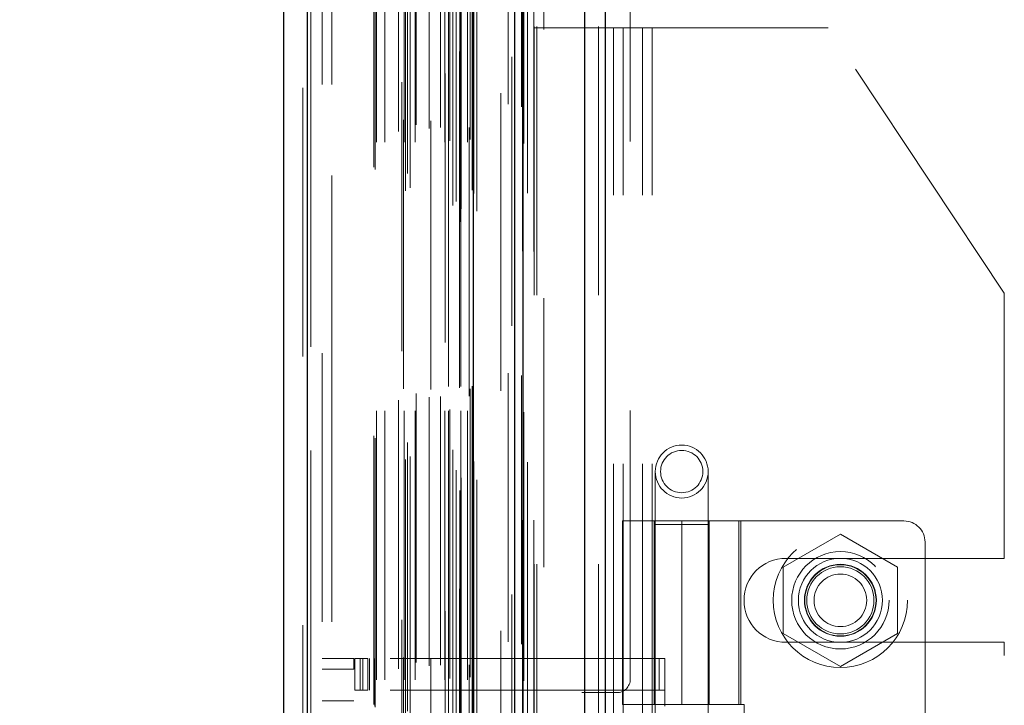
# Model space of a CAD drawing. Header units: inches. Extents: x 0.2 to 10.8, y 0.2 to 8.2.
# Tile 69 of 86: x 5.664 to 6.03, y 3.697 to 3.952. Entities that reach past the tile are written whole.
import ezdxf

# ---------------------------------------------------------------- set-up
doc = ezdxf.new("R2010")
doc.units = ezdxf.units.IN
doc.header["$MEASUREMENT"] = 0
doc.linetypes.add('HIDDEN', pattern=[0.075, 0.05, -0.025])
doc.layers.add('DIMENSIONS', color=140, linetype='Continuous')
doc.layers.add('SLD-0', color=179, linetype='Continuous')
doc.styles.add('SLDTEXTSTYLE0', font='TXT', dxfattribs={"width": 0.7})
doc.dimstyles.new('SLDDIMSTYLE0', dxfattribs={"dimtxt": 0.084961, "dimasz": 0.13, "dimexe": 0, "dimexo": 0.0625, "dimgap": 0.02124, "dimtad": 0, "dimtih": 1, "dimtoh": 1, "dimlfac": 10, "dimrnd": 1e-09, "dimzin": 12, "dimdsep": 46, "dimtxsty": 'SLDTEXTSTYLE0', "dimsah": 1, "dimcen": 0.09, "dimadec": 0, "dimazin": 3, "dimtfac": 1, "dimtofl": 0, "dimtmove": 0, "dimatfit": 3, "dimfxl": 0, "dimfrac": 2, "dimtolj": 1, "dimtzin": 12, "dimarcsym": 0})

# ---------------------------------------------------------------- blocks, each defined once
blk = doc.blocks.new('_D_18')
at = {"layer": 'DIMENSIONS'}
for p, q in [((5.8349, 5.13555), (5.36588, 5.13555)), ((5.49088, 5.13555), (5.49088, 4.43374)), ((5.32931, 4.27969), (5.30078, 4.27969)), ((5.30078, 4.27969), (5.30078, 4.14466)), ((5.65245, 4.27969), (5.68098, 4.27969)), ((5.68098, 4.27969), (5.68098, 4.14466)), ((5.30078, 4.14466), (5.32931, 4.14466)), ((5.68098, 4.14466), (5.65245, 4.14466)), ((5.49088, 3.28715), (5.49088, 4.12564)), ((5.8349, 3.28715), (5.36588, 3.28715))]:
    blk.add_line(p, q, dxfattribs=at)
for points in [[(5.49088, 5.13555), (5.47088, 5.00555), (5.51088, 5.00555)], [(5.49088, 3.28715), (5.51088, 3.41715), (5.47088, 3.41715)]]:
    blk.add_solid(points, dxfattribs=at)
at = {"layer": 'DIMENSIONS', "char_height": 0.083333, "attachment_point": 1, "style": 'SLDTEXTSTYLE0'}
for s, insert in [('18.48', (5.32931, 4.40613)), ('469.5', (5.32931, 4.25208))]:
    blk.add_mtext(s, dxfattribs=dict(at, insert=insert))
blk = doc.blocks.new('_D_19')
at = {"layer": 'DIMENSIONS'}
for p, q in [((5.7982, 5.27385), (4.89601, 5.27385)), ((5.02101, 5.27385), (5.02101, 4.48929)), ((4.85944, 4.35916), (4.83091, 4.35916)), ((4.83091, 4.35916), (4.83091, 4.22413)), ((5.18259, 4.35916), (5.21112, 4.35916)), ((5.21112, 4.35916), (5.21112, 4.22413)), ((4.83091, 4.22413), (4.85944, 4.22413)), ((5.21112, 4.22413), (5.18259, 4.22413)), ((5.02101, 3.14875), (5.02101, 4.07008)), ((5.7982, 3.14875), (4.89601, 3.14875))]:
    blk.add_line(p, q, dxfattribs=at)
for points in [[(5.02101, 5.27385), (5.00101, 5.14385), (5.04101, 5.14385)], [(5.02101, 3.14875), (5.04101, 3.27875), (5.00101, 3.27875)]]:
    blk.add_solid(points, dxfattribs=at)
at = {"layer": 'DIMENSIONS', "char_height": 0.083333, "attachment_point": 1, "style": 'SLDTEXTSTYLE0'}
for s, insert in [('21.25', (4.85944, 4.4856)), ('539.8', (4.85944, 4.33155)), ('OPENING', (4.75898, 4.1775))]:
    blk.add_mtext(s, dxfattribs=dict(at, insert=insert))

msp = doc.modelspace()

# ---------------------------------------------------------------- linework, layer by layer
at = {"layer": 'SLD-0', "linetype": 'Continuous', "lineweight": 25}
for p, q in [((5.874251, 3.049848), (5.874251, 5.383427)), ((5.881888, 5.384843), (5.881888, 3.049848)), ((5.848196, 3.049848), (5.848196, 5.372348)), ((5.85136, 3.049848), (5.85136, 5.372658)), ((5.832833, 3.081173), (5.832833, 5.341503)), ((5.771008, 3.092074), (5.771008, 5.330601)), ((5.762083, 5.327067), (5.762083, 3.095609))]:
    msp.add_line(p, q, dxfattribs=at)
at = {"layer": 'SLD-0', "linetype": 'HIDDEN', "lineweight": 18}
for p, q in [((5.874251, 3.049848), (5.874251, 5.383427)), ((5.879342, 3.049848), (5.879342, 5.383427)), ((5.879342, 3.049848), (5.879342, 5.383427)), ((5.881888, 5.384843), (5.881888, 3.049848)), ((5.881888, 3.049848), (5.881888, 5.384843)), ((5.881888, 3.049848), (5.881888, 5.384843)), ((5.85136, 3.049848), (5.85136, 5.372658)), ((5.855396, 3.049848), (5.855396, 5.372348)), ((5.856451, 3.049848), (5.856451, 5.372658)), ((5.856451, 3.049848), (5.856451, 5.372658)), ((5.851055, 3.066208), (5.851055, 5.356467)), ((5.827762, 3.077172), (5.827762, 5.345503)), ((5.827762, 3.077172), (5.827762, 5.345503)), ((5.825197, 3.083254), (5.825197, 5.339421)), ((5.827661, 5.340591), (5.827661, 3.082085)), ((5.828273, 3.081977), (5.828273, 5.340699)), ((5.834083, 3.081173), (5.834083, 5.341503)), ((5.826388, 3.08476), (5.826388, 5.337961)), ((5.847148, 5.338523), (5.847148, 3.084159)), ((5.847148, 5.338521), (5.847148, 3.084169)), ((5.807587, 3.088731), (5.807587, 5.333945)), ((5.809305, 3.08984), (5.809305, 5.332831)), ((5.822319, 5.332336), (5.822319, 3.09035)), ((5.832382, 3.088911), (5.832382, 5.333765)), ((5.832382, 3.088911), (5.832382, 5.333765)), ((5.832923, 3.087754), (5.832923, 5.334921)), ((5.832956, 3.088006), (5.832956, 5.33467)), ((5.771008, 5.330601), (5.771008, 3.092074)), ((5.772258, 3.092074), (5.772258, 5.330601)), ((5.772258, 5.330601), (5.772258, 3.092074)), ((5.806171, 5.329105), (5.806171, 3.093565)), ((5.82516, 3.092311), (5.82516, 5.330365)), ((5.769283, 5.327067), (5.769283, 3.095609)), ((5.795749, 3.097534), (5.795749, 5.325142)), ((5.796268, 3.096657), (5.796268, 5.326019)), ((5.808289, 3.095094), (5.808289, 5.327582)), ((5.843024, 5.32496), (5.843024, 3.097686)), ((5.796749, 3.106794), (5.796749, 5.315881)), ((5.796749, 3.106794), (5.796749, 5.315881)), ((5.799788, 3.106794), (5.799788, 5.315881)), ((5.806775, 5.315084), (5.806775, 3.107592)), ((5.80703, 3.106794), (5.80703, 5.315881)), ((5.811164, 3.106794), (5.811164, 5.315881)), ((5.81701, 5.314798), (5.81701, 3.107874)), ((5.822169, 3.106794), (5.822169, 5.315881)), ((5.823576, 5.315881), (5.823576, 3.106794)), ((5.823576, 3.106794), (5.823576, 5.315881)), ((5.824076, 3.107294), (5.824076, 5.315381)), ((5.827576, 5.315381), (5.827576, 3.107294)), ((5.828076, 3.106794), (5.828076, 5.315881)), ((5.828076, 5.315881), (5.828076, 3.106794)), ((5.830565, 3.106794), (5.830565, 5.315881)), ((5.830565, 3.106794), (5.830565, 5.315881)), ((5.831576, 3.107794), (5.831576, 5.314881)), ((5.831576, 3.107794), (5.831576, 5.314881)), ((5.804958, 3.110833), (5.804958, 5.311842)), ((5.816353, 3.111948), (5.816353, 5.310727)), ((5.816353, 3.111948), (5.816353, 5.310727)), ((5.82062, 3.112244), (5.82062, 5.31043)), ((5.831283, 5.312288), (5.831283, 3.110388)), ((5.811486, 3.113279), (5.811486, 5.309405)), ((5.831661, 3.11509), (5.831661, 5.307586)), ((5.831661, 3.11509), (5.831661, 5.307586)), ((5.832318, 3.116018), (5.832318, 5.306658)), ((5.832318, 3.116018), (5.832318, 5.306658)), ((5.850708, 3.119992), (5.850708, 5.302642)), ((5.845748, 3.120926), (5.845748, 5.301749)), ((5.858996, 3.148748), (5.858996, 5.273848)), ((5.858996, 3.148748), (5.858996, 5.273848)), ((5.858996, 3.148748), (5.858996, 5.273848)), ((5.858996, 3.148748), (5.858996, 5.273848)), ((5.776483, 5.228288), (5.776483, 3.194388)), ((5.780083, 3.194388), (5.780083, 5.228288)), ((5.780083, 3.194388), (5.780083, 5.228288)), ((5.780083, 5.228288), (5.780083, 3.194388)), ((5.780083, 5.228288), (5.780083, 3.194388)), ((5.891196, 3.706998), (5.891196, 4.715698)), ((5.884896, 3.949348), (5.855396, 3.949348)), ((5.884896, 3.287148), (5.884896, 3.949348)), ((5.888496, 3.949348), (5.884896, 3.949348)), ((5.884896, 3.287148), (5.884896, 3.949348)), ((5.888496, 3.287148), (5.888496, 3.949348)), ((5.899296, 3.949348), (5.888496, 3.949348)), ((5.895696, 3.287148), (5.895696, 3.949348)), ((5.899296, 3.287148), (5.899296, 3.949348)), ((5.964846, 3.949348), (5.899296, 3.949348)), ((5.899296, 3.287148), (5.899296, 3.949348)), ((6.030396, 3.85066), (5.964846, 3.949348)), ((6.030396, 3.751973), (6.030396, 3.85066)), ((5.900499, 3.784258), (5.900499, 3.764573)), ((5.920184, 3.764573), (5.920184, 3.784258)), ((5.888294, 3.765896), (5.932389, 3.765896)), ((5.888294, 3.765896), (5.888294, 3.697589)), ((5.900105, 3.765896), (5.900105, 3.697589)), ((5.920184, 3.764573), (5.900499, 3.764573)), ((5.900499, 3.764573), (5.900499, 3.469297)), ((5.910341, 3.765896), (5.910341, 3.697589)), ((5.910341, 3.697589), (5.910341, 3.765896)), ((5.920184, 3.469297), (5.920184, 3.764573)), ((5.920229, 3.765896), (5.920229, 3.697589)), ((5.920578, 3.697589), (5.920578, 3.765896)), ((5.931637, 3.697589), (5.931637, 3.765896)), ((5.993018, 3.765896), (5.932389, 3.765896)), ((5.932389, 3.697589), (5.932389, 3.765896)), ((5.969396, 3.760943), (5.948096, 3.748645)), ((5.990696, 3.748645), (5.969396, 3.760943)), ((6.000893, 3.758022), (6.000893, 3.478494)), ((5.949146, 3.751973), (6.030396, 3.751973)), ((5.948096, 3.748645), (5.948096, 3.72405)), ((5.990696, 3.72405), (5.990696, 3.748645)), ((5.948096, 3.72405), (5.969396, 3.711752)), ((5.969396, 3.711752), (5.990696, 3.72405)), ((5.949146, 3.720723), (6.030396, 3.720723)), ((6.030396, 3.515773), (6.030396, 3.720723)), ((5.776483, 3.714715), (5.788294, 3.714715)), ((5.788294, 3.714715), (5.788294, 3.710778)), ((5.788688, 3.702904), (5.788688, 3.714715)), ((5.788688, 3.714715), (5.790656, 3.714715)), ((5.790656, 3.702904), (5.790656, 3.714715)), ((5.791681, 3.714715), (5.790656, 3.714715)), ((5.790656, 3.702904), (5.790656, 3.714715)), ((5.791681, 3.702904), (5.791681, 3.714715)), ((5.791681, 3.714715), (5.793466, 3.714715)), ((5.793466, 3.702904), (5.793466, 3.714715)), ((5.901891, 3.714715), (5.793466, 3.714715)), ((5.7942, 3.714715), (5.7942, 3.702904)), ((5.796168, 3.714715), (5.796168, 3.702904)), ((5.901891, 3.702904), (5.901891, 3.714715)), ((5.901891, 3.714715), (5.904042, 3.714715)), ((5.904042, 3.702904), (5.904042, 3.714715)), ((5.776483, 3.710778), (5.788294, 3.710778)), ((5.776483, 3.710778), (5.788294, 3.710778)), ((5.788294, 3.525738), (5.788294, 3.710778)), ((5.790656, 3.702904), (5.788688, 3.702904)), ((5.791681, 3.702904), (5.790656, 3.702904)), ((5.793466, 3.702904), (5.791681, 3.702904)), ((5.901891, 3.702904), (5.793466, 3.702904)), ((5.796168, 3.702904), (5.796168, 3.696998)), ((5.873196, 3.701998), (5.886196, 3.701998)), ((5.873196, 3.534498), (5.873196, 3.701998)), ((5.904042, 3.702904), (5.901891, 3.702904)), ((5.904042, 3.702904), (5.904042, 3.696998)), ((5.788294, 3.698967), (5.776483, 3.698967)), ((5.932389, 3.697589), (5.888294, 3.697589)), ((5.932389, 3.697589), (5.933606, 3.697589)), ((5.933606, 3.697589), (5.933606, 3.538927))]:
    msp.add_line(p, q, dxfattribs=at)
at = {"layer": 'SLD-0', "linetype": 'HIDDEN', "lineweight": 18, "flags": 128}
for points in [[(5.855263, 3.066136), (5.855264, 4.202273), (5.855263, 5.356534)], [(5.852984, 3.087791), (5.852984, 4.193201), (5.852984, 5.334887)], [(5.852984, 3.087805), (5.852984, 4.164999), (5.852984, 5.334857)], [(5.843024, 5.324988), (5.843025, 4.163728), (5.843024, 3.097687)], [(5.843039, 5.314296), (5.843039, 4.220399), (5.843039, 3.108382)], [(5.851578, 3.106358), (5.851579, 4.193201), (5.851578, 5.316339)], [(5.851578, 3.106337), (5.851579, 4.235135), (5.851578, 5.316338)]]:
    msp.add_lwpolyline(points, dxfattribs=at)
at = {"layer": 'SLD-0', "linetype": 'HIDDEN', "lineweight": 18}
for centre, radius in [((5.910341, 3.784258), 0.009843), ((5.910341, 3.784258), 0.007874), ((5.969396, 3.736348), 0.025), ((5.969396, 3.736368), 0.01811), ((5.969396, 3.736348), 0.015625), ((5.969396, 3.736368), 0.013386), ((5.969396, 3.736348), 0.01325), ((5.969396, 3.736348), 0.0125), ((5.969396, 3.736348), 0.009795)]:
    msp.add_circle(centre, radius, dxfattribs=at)
for centre, radius, start, end in [((5.993018, 3.758022), 0.007874, 0, 90), ((5.949146, 3.736348), 0.015625, 90, 270), ((5.886196, 3.706998), 0.005, 270, 0)]:
    msp.add_arc(centre, radius, start, end, dxfattribs=at)

# ---------------------------------------------------------------- dimensions: what is measured, and where the dimension line sits
at = {"layer": 'DIMENSIONS'}
dim = msp.add_linear_dim(base=(5.021013, 5.273848), p1=(5.848196, 3.148748), p2=(5.848196, 5.273848), angle=90, text='<>\\POPENING', dimstyle='SLDDIMSTYLE0', dxfattribs=at)
dim.commit()
dim.dimension.update_dxf_attribs({"geometry": '_D_19', "text_midpoint": (5.021013, 4.279687), "dimtype": 160})
dim = msp.add_linear_dim(base=(5.49088, 5.135548), p1=(5.884896, 3.287148), p2=(5.884896, 5.135548), angle=90, dimstyle='SLDDIMSTYLE0', dxfattribs=at)
dim.commit()
dim.dimension.update_dxf_attribs({"geometry": '_D_18', "text_midpoint": (5.49088, 4.279687), "dimtype": 160})

doc.saveas('drawing.dxf')
